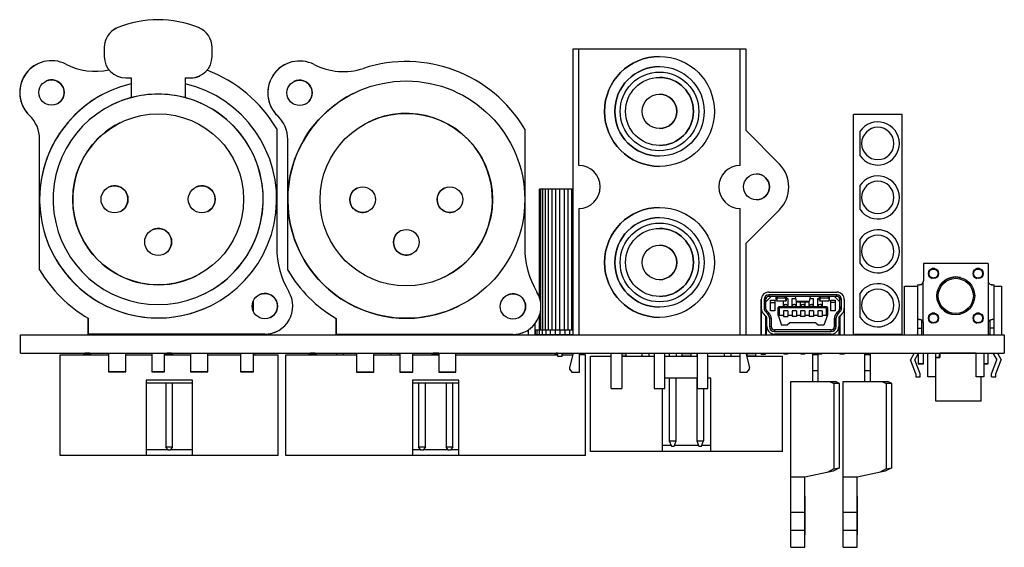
# Model space of a CAD drawing. Header units: millimetres. Extents: x -2.9 to 88.5, y -19.7 to 29.2.
import ezdxf

# ---------------------------------------------------------------- set-up
doc = ezdxf.new("R2010")
doc.units = ezdxf.units.MM

msp = doc.modelspace()

# ---------------------------------------------------------------- linework, layer by layer
at = {"color": 7, "linetype": 'Continuous', "lineweight": 25}
for p, q in [((6.08, 28.405), (6.08, 28.405)), ((4.974, 26.616), (4.974, 25.8)), ((14.974, 25.8), (14.974, 26.616)), ((48.5, 26.5), (64.5, 26.5)), ((48.5, 0), (48.5, 26.5)), ((49, 15.7), (49, 26.5)), ((64, 15.7), (64, 26.5)), ((64.5, 26.5), (64.5, 18.95)), ((56.5, 25.8), (56.5, 25.8)), ((-1.245, 25.089), (-1.245, 25.089)), ((21.781, 25.059), (21.781, 25.059)), ((56.5, 24.85), (56.5, 24.85)), ((6.974, 23.8), (7.474, 23.8)), ((7.474, 23.8), (7.474, 21.974)), ((12.474, 23.8), (12.974, 23.8)), ((12.474, 23.8), (12.474, 21.974)), ((13.869, 24.011), (13.869, 24.011)), ((5.055, 22.389), (5.055, 22.389)), ((28.081, 22.359), (28.081, 22.359)), ((-1.958, 20.312), (-1.958, 20.312)), ((21.067, 20.282), (21.067, 20.282)), ((79.01, 20.428), (74.51, 20.428)), ((74.51, 0.028), (74.51, 20.428)), ((79.01, 0.028), (79.01, 20.428)), ((6.43, 19.638), (6.43, 19.638)), ((20.974, 19.095), (20.974, 8.086)), ((44, 19.065), (44, 8.056)), ((64.5, 18.95), (67.624, 15.819)), ((75.093, 18.833), (75.093, 16.622)), ((-1.026, 6.005), (-1.026, 18.138)), ((-1.026, 18.138), (-1.026, 18.138)), ((22, 5.975), (22, 18.108)), ((22, 18.108), (22, 18.108)), ((75.26, 17.728), (75.26, 17.728)), ((78.26, 17.728), (78.26, 17.728)), ((56.5, 16.55), (56.5, 16.55)), ((56.5, 15.6), (56.5, 15.6)), ((75.093, 13.833), (75.093, 11.622)), ((28.418, 13.584), (28.418, 13.584)), ((36.518, 13.584), (36.518, 13.584)), ((48.5, 13.485), (45.352, 13.485)), ((45.352, 3.484), (45.352, 13.485)), ((45.389, 3.372), (45.389, 13.485)), ((45.497, 2.734), (45.497, 13.485)), ((45.674, 0.425), (45.674, 13.485)), ((45.911, 0.425), (45.911, 13.485)), ((46.201, 0.425), (46.201, 13.485)), ((46.531, 0.425), (46.531, 13.485)), ((46.889, 0.425), (46.889, 13.485)), ((47.261, 0.425), (47.261, 13.485)), ((47.639, 13.485), (47.639, 0.425)), ((48.001, 13.485), (48.001, 0.425)), ((48.336, 13.485), (48.336, 0.425)), ((75.26, 12.728), (75.26, 12.728)), ((78.26, 12.728), (78.26, 12.728)), ((29.482, 11.456), (29.482, 11.456)), ((37.582, 11.456), (37.582, 11.456)), ((49, 11.7), (49, 0)), ((56.5, 11.8), (56.5, 11.8)), ((64, 0), (64, 11.7)), ((67.624, 11.581), (64.5, 8.45)), ((56.5, 10.85), (56.5, 10.85)), ((32.468, 9.634), (32.468, 9.634)), ((64.5, 8.45), (64.5, 0)), ((75.093, 8.833), (75.093, 6.622)), ((33.532, 7.506), (33.532, 7.506)), ((75.26, 7.728), (75.26, 7.728)), ((78.26, 7.728), (78.26, 7.728)), ((81.003, 6.597), (81.003, 4.997)), ((86.997, 6.597), (81.003, 6.597)), ((86.997, 6.597), (86.997, 4.997)), ((-1.026, 6.005), (-1.026, 6.005)), ((22, 5.975), (22, 5.975)), ((82.044, 6.126), (82.044, 6.126)), ((86.184, 6.126), (86.184, 6.126)), ((13.519, 5.462), (13.519, 5.462)), ((80.444, 4.616), (80.622, 4.616)), ((80.444, 4.616), (80.444, 0)), ((80.952, 4.807), (80.952, 1.225)), ((81.816, 5.214), (81.816, 5.214)), ((84.425, 5.3), (84.425, 5.3)), ((85.956, 5.214), (85.956, 5.214)), ((87.048, 1.225), (87.048, 4.807)), ((87.287, 4.616), (87.556, 4.616)), ((87.556, 0), (87.556, 4.616)), ((66.65, 3.95), (72.95, 3.95)), ((66.65, 3.7), (66.65, 3.55)), ((72.95, 3.7), (66.65, 3.7)), ((72.95, 3.55), (72.95, 3.7)), ((73.12, 3.929), (73.12, 3.929)), ((75.093, 3.833), (75.093, 1.622)), ((79.25, 0), (79.25, 4.5)), ((79.25, 4.5), (80.444, 4.5)), ((87.556, 4.5), (88.25, 4.5)), ((88.25, 4.5), (88.25, 0)), ((18.824, 2.123), (18.824, 3.177)), ((65.95, 0), (65.95, 3.25)), ((65.95, 3.25), (65.95, 3.25)), ((65.95, 3.25), (65.95, 2.453)), ((66.2, 3.25), (66.2, 2.453)), ((66.35, 3.25), (66.2, 3.25)), ((66.35, 3.02), (66.865, 3.55)), ((66.35, 3.25), (66.35, 2.453)), ((72.95, 3.55), (66.65, 3.55)), ((66.8, 2.2), (66.8, 3.2)), ((66.8, 3.2), (67.2, 3.2)), ((66.8, 3), (67.2, 3)), ((67.2, 3.2), (67.2, 2.2)), ((67.341, 3.55), (67.35, 3.467)), ((67.349, 3.15), (68.251, 3.15)), ((67.35, 3.467), (67.35, 3.177)), ((67.446, 3.55), (67.4, 3.384)), ((67.4, 3.55), (67.4, 3.384)), ((68.2, 3.384), (67.4, 3.384)), ((68, 2.6), (68, 3.15)), ((68.2, 3.384), (68.154, 3.55)), ((68.175, 2.8), (68.225, 2.8)), ((68.2, 3.384), (68.2, 3.55)), ((68.259, 3.55), (68.25, 3.467)), ((68.25, 3.177), (68.25, 3.467)), ((68.261, 2.796), (68.261, 2.796)), ((68.274, 3.35), (68.4, 3.35)), ((68.4, 3.35), (68.4, 2.6)), ((68.8, 3.35), (69.152, 3.35)), ((68.8, 2.6), (68.8, 3.35)), ((68.975, 2.8), (69.025, 2.8)), ((69.061, 2.796), (69.061, 2.796)), ((69.2, 3.073), (69.117, 3.55)), ((69.199, 3.05), (70.401, 3.05)), ((70.4, 3.073), (69.2, 3.073)), ((69.2, 3.073), (69.218, 3.061)), ((69.2, 2.6), (69.2, 3.073)), ((69.6, 2.6), (69.6, 3.05)), ((69.775, 2.8), (69.825, 2.8)), ((69.861, 2.796), (69.861, 2.796)), ((70, 3.05), (70, 2.6)), ((70.483, 3.55), (70.4, 3.073)), ((70.4, 2.6), (70.4, 3.073)), ((70.448, 3.35), (70.8, 3.35)), ((70.575, 2.8), (70.625, 2.8)), ((70.661, 2.796), (70.661, 2.796)), ((70.8, 2.6), (70.8, 3.35)), ((71.2, 2.6), (71.2, 3.35)), ((71.2, 3.35), (71.326, 3.35)), ((71.341, 3.55), (71.35, 3.467)), ((71.349, 3.15), (72.251, 3.15)), ((71.35, 3.177), (71.35, 3.467)), ((71.375, 2.8), (71.425, 2.8)), ((71.4, 3.384), (71.446, 3.55)), ((71.4, 3.384), (71.4, 3.55)), ((72.2, 3.384), (71.4, 3.384)), ((71.461, 2.796), (71.461, 2.796)), ((71.6, 3.15), (71.6, 2.6)), ((72.154, 3.55), (72.2, 3.384)), ((72.2, 3.55), (72.2, 3.384)), ((72.259, 3.55), (72.25, 3.467)), ((72.25, 3.467), (72.25, 3.177)), ((72.4, 3.2), (72.8, 3.2)), ((72.4, 2.2), (72.4, 3.2)), ((72.8, 3), (72.4, 3)), ((73.25, 3.05), (72.735, 3.55)), ((72.8, 3.2), (72.8, 2.2)), ((73.4, 3.25), (73.25, 3.25)), ((73.25, 2.453), (73.25, 3.25)), ((73.4, 2.453), (73.4, 3.25)), ((73.65, 3.25), (73.65, 0)), ((14.894, 2.711), (14.894, 2.711)), ((37.919, 2.681), (37.919, 2.681)), ((45.389, 0.425), (45.389, 1.868)), ((45.497, 0.425), (45.497, 2.506)), ((56.5, 2.55), (56.5, 2.55)), ((65.95, 2.2), (65.95, 2.2)), ((66.378, 1.733), (66.153, 1.961)), ((66.2, 2.453), (66.35, 2.453)), ((66.437, 2.242), (66.33, 2.137)), ((66.33, 2.137), (66.556, 1.909)), ((66.437, 2.242), (66.662, 2.015)), ((66.662, 2.015), (66.556, 1.909)), ((67.2, 2.2), (66.8, 2.2)), ((67.5, 2.5), (67.6, 2.6)), ((67.5, 1.8), (67.5, 2.5)), ((67.5, 2.5), (67.5, 1.8)), ((67.6, 2.5), (67.55, 2.55)), ((67.6, 2.6), (72, 2.6)), ((67.6, 2.5), (67.6, 1.8)), ((72, 2.5), (67.6, 2.5)), ((68.4, 2.2), (68, 2.2)), ((68, 2.2), (68, 1.7)), ((68.025, 2.6), (68.025, 2.65)), ((68.375, 2.65), (68.375, 2.6)), ((68.4, 2.2), (68.4, 1.7)), ((68.4, 2.2), (68.4, 1.7)), ((69.2, 2.2), (68.8, 2.2)), ((68.8, 2.2), (68.8, 1.7)), ((68.825, 2.6), (68.825, 2.65)), ((69.175, 2.65), (69.175, 2.6)), ((69.2, 2.2), (69.2, 1.7)), ((69.2, 2.2), (69.2, 1.7)), ((70, 2.2), (69.6, 2.2)), ((69.6, 2.2), (69.6, 1.7)), ((69.625, 2.6), (69.625, 2.65)), ((69.975, 2.65), (69.975, 2.6)), ((70, 2.2), (70, 1.7)), ((70, 2.2), (70, 1.7)), ((70.8, 2.2), (70.4, 2.2)), ((70.4, 2.2), (70.4, 1.7)), ((70.425, 2.6), (70.425, 2.65)), ((70.775, 2.65), (70.775, 2.6)), ((70.8, 2.2), (70.8, 1.7)), ((70.8, 2.2), (70.8, 1.7)), ((71.6, 2.2), (71.2, 2.2)), ((71.2, 2.2), (71.2, 1.7)), ((71.225, 2.6), (71.225, 2.65)), ((71.575, 2.65), (71.575, 2.6)), ((71.6, 2.2), (71.6, 1.7)), ((71.6, 2.2), (71.6, 1.7)), ((72, 2.6), (72.1, 2.5)), ((72.05, 2.55), (72, 2.5)), ((72, 1.8), (72, 2.5)), ((72.1, 2.5), (72.1, 1.8)), ((72.8, 2.2), (72.4, 2.2)), ((72.938, 2.015), (73.163, 2.242)), ((72.938, 2.015), (73.044, 1.909)), ((73.044, 1.909), (73.27, 2.137)), ((73.27, 2.137), (73.163, 2.242)), ((73.447, 1.961), (73.222, 1.733)), ((73.25, 2.453), (73.4, 2.453)), ((75.26, 2.728), (75.26, 2.728)), ((78.26, 2.728), (78.26, 2.728)), ((82.044, 1.986), (82.044, 1.986)), ((83.575, 1.9), (83.575, 1.9)), ((86.184, 1.986), (86.184, 1.986)), ((3.474, 0.05), (3.474, 1.523)), ((3.474, 1.523), (3.474, 0.05)), ((3.474, 1.523), (3.474, 1.523)), ((26.5, 0.02), (26.5, 1.493)), ((26.5, 1.493), (26.5, 0.02)), ((26.5, 1.493), (26.5, 1.493)), ((44.93, 0.994), (44.929, 0.995)), ((44.93, 0.994), (44.929, 0.994)), ((44.93, 0.994), (44.93, 0.425)), ((45.352, 0.425), (45.352, 1.756)), ((56.5, 1.6), (56.5, 1.6)), ((65.95, 1.5), (65.95, 0)), ((66.35, 1.762), (66.35, 0)), ((66.43, 0), (66.43, 1.663)), ((66.465, 0.75), (66.465, 1.522)), ((66.865, 1.522), (66.715, 1.522)), ((66.715, 1.522), (66.715, 0.75)), ((66.865, 1.522), (66.865, 0.75)), ((67.5, 1.8), (67.837, 0.875)), ((67.546, 1.674), (67.6, 1.8)), ((67.6, 1.8), (68, 1.8)), ((68, 1.7), (68.4, 1.7)), ((68.582, 1.1), (68.357, 0.875)), ((68.4, 1.8), (68.8, 1.8)), ((71.018, 1.1), (68.582, 1.1)), ((69.2, 1.7), (68.8, 1.7)), ((69.2, 1.8), (69.6, 1.8)), ((70, 1.7), (69.6, 1.7)), ((70, 1.8), (70.4, 1.8)), ((70.8, 1.7), (70.4, 1.7)), ((70.8, 1.8), (71.2, 1.8)), ((71.018, 1.1), (71.243, 0.875)), ((71.6, 1.7), (71.2, 1.7)), ((71.6, 1.8), (72, 1.8)), ((72.1, 1.8), (71.763, 0.875)), ((72, 1.8), (72.054, 1.674)), ((72.735, 0.75), (72.735, 1.522)), ((72.735, 1.522), (72.885, 1.522)), ((72.735, 1.522), (72.735, 0.75)), ((72.885, 0.75), (72.885, 1.522)), ((73.135, 1.522), (73.135, 0.75)), ((73.17, 0), (73.17, 1.663)), ((73.25, 1.762), (73.25, 0)), ((80.622, 1.416), (80.444, 1.416)), ((80.85, 0), (80.85, 1.339)), ((81.003, 0), (81.003, 1.035)), ((81.816, 1.074), (81.816, 1.074)), ((85.956, 1.074), (85.956, 1.074)), ((86.997, 1.035), (86.997, 0)), ((87.15, 1.335), (87.15, 0)), ((87.556, 1.416), (87.378, 1.416)), ((-2.805, 0), (88.5, 0)), ((-2.805, -1.706), (-2.805, 0)), ((19.874, 0.05), (3.474, 0.05)), ((5.364, 0.05), (5.364, 0)), ((6.964, 0), (6.964, 0.05)), ((8.15, 0.05), (8.15, 0)), ((8.77, 0), (8.77, 0.05)), ((9.374, 0.05), (9.374, 0)), ((10.574, 0), (10.574, 0.05)), ((10.69, 0.05), (10.69, 0)), ((11.31, 0), (11.31, 0.05)), ((12.984, 0.05), (12.984, 0)), ((14.584, 0), (14.584, 0.05)), ((15.77, 0.05), (15.77, 0)), ((16.39, 0), (16.39, 0.05)), ((17.624, 0.05), (17.624, 0)), ((18.824, 0), (18.824, 0.05)), ((21.037, 0.324), (21.037, 0.324)), ((42.9, 0.02), (26.5, 0.02)), ((26.53, 0.02), (26.53, 0)), ((27.15, 0), (27.15, 0.02)), ((28.39, 0.02), (28.39, 0)), ((29.99, 0), (29.99, 0.02)), ((31.61, 0), (31.61, 0.02)), ((32.23, 0.02), (32.23, 0)), ((32.4, 0.02), (32.4, 0)), ((33.6, 0), (33.6, 0.02)), ((34.15, 0.02), (34.15, 0)), ((34.77, 0.02), (34.77, 0)), ((36.01, 0.02), (36.01, 0)), ((37.61, 0), (37.61, 0.02)), ((39.23, 0.02), (39.23, 0)), ((39.85, 0), (39.85, 0.02)), ((41.77, 0.02), (41.77, 0)), ((42.39, 0), (42.39, 0.02)), ((44.063, 0.294), (44.063, 0.294)), ((44.31, 0.436), (44.31, 0)), ((48.5, 0.425), (44.925, 0.425)), ((44.925, 0.425), (44.925, 0.025)), ((44.925, 0.025), (48.5, 0.025)), ((44.93, 0.025), (44.93, 0)), ((44.97, 0.425), (44.97, 0.025)), ((45.103, 0.425), (45.103, 0.025)), ((45.319, 0.425), (45.319, 0.025)), ((45.609, 0.425), (45.609, 0.025)), ((45.963, 0.425), (45.963, 0.025)), ((46.367, 0.425), (46.367, 0.025)), ((46.805, 0.425), (46.805, 0.025)), ((47.036, 0.025), (47.036, 0)), ((47.261, 0.425), (47.261, 0.025)), ((47.466, 0), (47.466, 0.025)), ((47.717, 0.425), (47.717, 0.025)), ((48.155, 0.425), (48.155, 0.025)), ((66.715, 0.75), (66.865, 0.75)), ((66.995, 0.071), (66.995, 0.071)), ((67.165, 0.45), (67.165, 0.3)), ((72.435, 0.45), (67.165, 0.45)), ((67.165, 0.3), (72.435, 0.3)), ((72.435, 0.05), (67.165, 0.05)), ((68.357, 0.875), (67.837, 0.875)), ((71.763, 0.875), (71.243, 0.875)), ((72.435, 0.3), (72.435, 0.45)), ((72.735, 0.75), (72.885, 0.75)), ((79.01, 0.028), (74.51, 0.028)), ((75.54, 0.028), (75.54, 0)), ((76.06, 0), (76.06, 0.028)), ((80.444, 0.603), (80.85, 0.603)), ((87.556, 0.603), (87.15, 0.603)), ((88.5, 0), (88.5, -1.706)), ((-2.805, -1.706), (88.5, -1.706)), ((5.364, -1.706), (5.364, -3.45)), ((6.964, -3.45), (6.964, -1.706)), ((9.374, -1.706), (9.374, -3.45)), ((10.574, -3.45), (10.574, -1.706)), ((12.984, -1.706), (12.984, -3.45)), ((14.584, -3.45), (14.584, -1.706)), ((17.624, -1.706), (17.624, -3.45)), ((18.824, -3.45), (18.824, -1.706)), ((26.53, -1.706), (26.53, -1.856)), ((27.15, -1.706), (27.15, -1.856)), ((28.39, -1.706), (28.39, -3.48)), ((29.99, -3.48), (29.99, -1.706)), ((31.61, -1.856), (31.61, -1.706)), ((32.23, -1.706), (32.23, -1.856)), ((32.4, -1.706), (32.4, -3.48)), ((33.6, -3.48), (33.6, -1.706)), ((36.01, -1.706), (36.01, -3.48)), ((37.61, -3.48), (37.61, -1.706)), ((47.036, -1.706), (47.036, -1.975)), ((47.466, -1.975), (47.466, -1.706)), ((48.498, -1.706), (48.139, -3.043)), ((49.055, -1.706), (49.055, -3.5)), ((52, -5), (52, -1.706)), ((53, -1.706), (53, -5)), ((53.405, -1.981), (53.405, -1.731)), ((54.87, -1.706), (54.87, -1.981)), ((55.51, -1.706), (55.51, -1.981)), ((56, -1.706), (56, -5)), ((57, -5), (57, -1.706)), ((57.41, -1.706), (57.41, -1.981)), ((58.05, -1.706), (58.05, -1.981)), ((58.575, -1.731), (58.575, -1.981)), ((59.425, -1.981), (59.425, -1.731)), ((59.95, -1.706), (59.95, -1.981)), ((60, -1.706), (60, -5)), ((61, -5), (61, -1.706)), ((62.49, -1.706), (62.49, -1.981)), ((63.13, -1.706), (63.13, -1.981)), ((63.945, -1.706), (63.945, -3.5)), ((64.502, -1.706), (64.861, -3.043)), ((64.595, -1.731), (64.595, -1.981)), ((65.445, -1.981), (65.445, -1.731)), ((65.95, -1.8), (65.95, -1.706)), ((65.95, -1.8), (66.35, -1.8)), ((66.35, -1.8), (66.35, -1.706)), ((68.025, -1.706), (68.025, -1.8)), ((68.375, -1.8), (68.025, -1.8)), ((68.375, -1.706), (68.375, -1.8)), ((68.825, -1.706), (68.825, -1.753)), ((69.175, -1.753), (68.825, -1.753)), ((69.175, -1.753), (69.175, -1.706)), ((69.625, -1.706), (69.625, -1.8)), ((69.975, -1.8), (69.625, -1.8)), ((69.975, -1.8), (69.975, -1.706)), ((70.425, -1.706), (70.425, -1.753)), ((70.775, -1.753), (70.425, -1.753)), ((70.69, -1.753), (70.69, -4.327)), ((70.775, -1.753), (70.775, -1.706)), ((71.21, -1.706), (71.21, -4.327)), ((71.225, -1.706), (71.225, -1.8)), ((71.575, -1.8), (71.225, -1.8)), ((71.575, -1.8), (71.575, -1.706)), ((73.25, -1.706), (73.25, -1.8)), ((73.65, -1.8), (73.25, -1.8)), ((73.65, -1.706), (73.65, -1.8)), ((75.54, -1.706), (75.54, -4.327)), ((76.06, -1.706), (76.06, -4.327)), ((80.143, -1.706), (79.796, -2.318)), ((80.203, -2.318), (80.55, -1.706)), ((80.5, -1.794), (80.5, -2.7)), ((81, -2.7), (81, -1.706)), ((81.397, -3.918), (81.397, -1.706)), ((82.108, -1.706), (82.108, -3.918)), ((82.5, -2.106), (82.5, -1.706)), ((82.51, -1.726), (82.51, -2.106)), ((85.892, -1.726), (82.51, -1.726)), ((83.175, -1.706), (83.175, -1.726)), ((83.325, -1.726), (83.325, -1.706)), ((83.5, -1.706), (83.5, -1.726)), ((84, -1.726), (84, -1.706)), ((85, -1.706), (85, -1.726)), ((85.175, -1.706), (85.175, -1.726)), ((85.325, -1.726), (85.325, -1.706)), ((85.5, -1.726), (85.5, -1.706)), ((85.892, -3.918), (85.892, -1.706)), ((86.604, -1.706), (86.604, -3.918)), ((87, -2.7), (87, -1.706)), ((87.45, -1.706), (87.797, -2.318)), ((87.857, -1.706), (88.204, -2.318)), ((0.895, -11.206), (0.895, -1.856)), ((0.895, -1.856), (5.364, -1.856)), ((6.964, -1.856), (9.374, -1.856)), ((10.574, -1.856), (12.984, -1.856)), ((14.584, -1.856), (17.624, -1.856)), ((18.824, -1.856), (21.105, -1.856)), ((21.105, -11.206), (21.105, -1.856)), ((21.815, -1.856), (28.39, -1.856)), ((21.815, -11.206), (21.815, -1.856)), ((29.99, -1.856), (32.4, -1.856)), ((33.6, -1.856), (36.01, -1.856)), ((37.61, -1.856), (47.036, -1.856)), ((47.036, -1.975), (47.466, -1.975)), ((47.466, -1.856), (48.458, -1.856)), ((49.645, -1.856), (49.055, -1.856)), ((49.645, -11.206), (49.645, -1.856)), ((50.09, -1.981), (52, -1.981)), ((50.09, -10.831), (50.09, -1.981)), ((53, -1.981), (56, -1.981)), ((57, -1.981), (60, -1.981)), ((61, -1.981), (63.945, -1.981)), ((64.575, -1.981), (67.91, -1.981)), ((67.91, -10.831), (67.91, -1.981)), ((71.21, -1.867), (70.69, -1.867)), ((76.06, -1.867), (75.54, -1.867)), ((80.292, -3.614), (79.796, -2.318)), ((80.698, -3.614), (80.203, -2.318)), ((82.108, -2.7), (82.155, -2.7)), ((82.155, -6.166), (82.155, -2.106)), ((82.51, -2.106), (82.155, -2.106)), ((82.155, -2.106), (82.51, -2.106)), ((86.75, -2.7), (86.604, -2.7)), ((87.302, -3.614), (87.797, -2.318)), ((87.708, -3.614), (88.204, -2.318)), ((48.139, -3.043), (48.139, -3.204)), ((48.139, -3.204), (48.388, -3.5)), ((49.055, -3.5), (48.388, -3.5)), ((64.612, -3.5), (63.945, -3.5)), ((64.612, -3.5), (64.861, -3.204)), ((64.861, -3.204), (64.861, -3.043)), ((71.21, -3.359), (70.69, -3.359)), ((76.06, -3.359), (75.54, -3.359)), ((80.292, -3.614), (80.292, -3.918)), ((80.698, -3.918), (80.698, -3.614)), ((87.302, -3.918), (87.302, -3.614)), ((87.708, -3.918), (87.708, -3.614)), ((13.15, -4.206), (8.85, -4.206)), ((8.85, -4.206), (8.85, -11.206)), ((8.85, -4.456), (13.15, -4.456)), ((10.69, -4.456), (10.69, -10.406)), ((11.31, -10.406), (11.31, -4.456)), ((13.15, -11.206), (13.15, -4.206)), ((37.88, -4.206), (33.58, -4.206)), ((33.58, -4.206), (33.58, -11.206)), ((33.58, -4.456), (37.88, -4.456)), ((34.15, -4.456), (34.15, -10.406)), ((34.77, -10.406), (34.77, -4.456)), ((36.69, -4.456), (36.69, -10.406)), ((37.31, -10.406), (37.31, -4.456)), ((37.88, -11.206), (37.88, -4.206)), ((60, -4.031), (57, -4.031)), ((57.41, -4.031), (57.41, -9.831)), ((58.05, -9.831), (58.05, -4.031)), ((59.95, -4.031), (59.95, -9.831)), ((61.25, -4.031), (61, -4.031)), ((61.25, -10.831), (61.25, -4.031)), ((68.7, -4.327), (72.833, -4.327)), ((68.7, -19.707), (68.7, -4.327)), ((72.273, -4.327), (72.692, -4.53)), ((72.692, -4.53), (72.692, -12.433)), ((73.2, -4.53), (72.692, -4.53)), ((73.2, -4.53), (72.833, -4.327)), ((73.2, -12.327), (73.2, -4.53)), ((73.55, -4.327), (77.683, -4.327)), ((73.55, -19.707), (73.55, -4.327)), ((77.123, -4.327), (77.542, -4.53)), ((77.542, -4.53), (77.542, -12.433)), ((78.05, -4.53), (77.542, -4.53)), ((78.05, -4.53), (77.683, -4.327)), ((78.05, -12.327), (78.05, -4.53)), ((80.292, -3.918), (80.698, -3.918)), ((82.108, -3.918), (81.397, -3.918)), ((86.604, -3.918), (85.892, -3.918)), ((86.345, -6.166), (86.345, -3.918)), ((87.302, -3.918), (87.708, -3.918)), ((52, -5), (53, -5)), ((56, -5), (57, -5)), ((56.75, -5), (56.75, -10.831)), ((60, -5), (61, -5)), ((60.59, -5), (60.59, -9.831)), ((86.345, -6.166), (82.155, -6.166)), ((57.41, -9.831), (58.05, -9.831)), ((57.41, -9.831), (57.61, -10.331)), ((57.85, -10.331), (58.05, -9.831)), ((59.95, -9.831), (60.59, -9.831)), ((59.95, -9.831), (60.15, -10.331)), ((60.39, -10.331), (60.59, -9.831)), ((10.886, -10.686), (8.85, -10.686)), ((10.69, -10.406), (11.31, -10.406)), ((10.9, -10.706), (10.69, -10.406)), ((11.1, -10.706), (10.9, -10.706)), ((11.31, -10.406), (11.1, -10.706)), ((13.15, -10.686), (11.114, -10.686)), ((34.346, -10.686), (33.58, -10.686)), ((34.15, -10.406), (34.77, -10.406)), ((34.36, -10.706), (34.15, -10.406)), ((34.56, -10.706), (34.36, -10.706)), ((34.77, -10.406), (34.56, -10.706)), ((36.886, -10.686), (34.574, -10.686)), ((36.69, -10.406), (37.31, -10.406)), ((36.9, -10.706), (36.69, -10.406)), ((37.1, -10.706), (36.9, -10.706)), ((37.31, -10.406), (37.1, -10.706)), ((37.88, -10.686), (37.114, -10.686)), ((56.75, -10.831), (50.09, -10.831)), ((56.75, -10.231), (57.57, -10.231)), ((67.91, -10.831), (56.75, -10.831)), ((57.61, -10.331), (57.85, -10.331)), ((57.89, -10.231), (60.11, -10.231)), ((60.15, -10.331), (60.39, -10.331)), ((60.43, -10.231), (61.25, -10.231)), ((13.15, -11.206), (0.895, -11.206)), ((21.105, -11.206), (13.15, -11.206)), ((37.88, -11.206), (21.815, -11.206)), ((49.645, -11.206), (37.88, -11.206)), ((72.607, -12.655), (70, -13.207)), ((72.692, -12.433), (72.065, -12.77)), ((73.2, -12.327), (72.607, -12.655)), ((72.692, -12.433), (73.2, -12.326)), ((77.457, -12.655), (74.85, -13.207)), ((77.542, -12.433), (76.915, -12.77)), ((78.05, -12.327), (77.457, -12.655)), ((77.542, -12.433), (78.05, -12.326)), ((70, -13.207), (68.7, -13.207)), ((70, -19.707), (70, -13.207)), ((74.85, -13.207), (73.55, -13.207)), ((74.85, -19.707), (74.85, -13.207)), ((68.7, -16.452), (70, -16.452)), ((73.55, -16.452), (74.85, -16.452)), ((70, -18.145), (68.7, -18.145)), ((74.85, -18.145), (73.55, -18.145)), ((68.7, -19.707), (70, -19.707)), ((73.55, -19.707), (74.85, -19.707))]:
    msp.add_line(p, q, dxfattribs=at)
at = {"color": 7, "linetype": 'Continuous', "lineweight": 25, "flags": 128}
for points in [[(87.378, 4.616), (87.304, 4.623), (87.286, 4.627)], [(73.12, 3.929), (73.087, 3.937), (72.95, 3.95)], [(68.261, 2.796), (68.254, 2.797), (68.225, 2.8)], [(69.061, 2.796), (69.054, 2.797), (69.025, 2.8)], [(69.861, 2.796), (69.854, 2.797), (69.825, 2.8)], [(70.661, 2.796), (70.654, 2.797), (70.625, 2.8)], [(71.461, 2.796), (71.454, 2.797), (71.425, 2.8)], [(80.444, 3.304), (80.444, 3.163), (80.444, 3.013), (80.444, 2.862), (80.444, 2.722), (80.444, 2.602), (80.444, 2.509), (80.444, 2.451), (80.444, 2.432)], [(65.95, 2.475), (65.95, 2.523), (65.95, 2.563), (65.95, 2.59), (65.95, 2.6), (65.95, 2.59), (65.95, 2.563), (65.95, 2.523), (65.95, 2.475)], [(65.95, 2.2), (65.95, 2.173), (65.95, 2.097), (65.95, 1.984), (65.95, 1.85), (65.95, 1.716), (65.95, 1.603), (65.95, 1.527), (65.95, 1.5)], [(73.25, 2.475), (73.25, 2.523), (73.25, 2.563), (73.25, 2.59), (73.25, 2.6), (73.25, 2.59), (73.25, 2.563), (73.25, 2.523), (73.25, 2.475)], [(5.364, 0.05), (5.367, 0.05), (5.432, 0.05), (5.576, 0.05), (5.784, 0.05), (6.033, 0.05), (6.296, 0.05), (6.545, 0.05), (6.753, 0.05), (6.897, 0.05), (6.962, 0.05), (6.964, 0.05)], [(5.364, 0.05), (5.367, 0.05), (5.432, 0.05), (5.576, 0.05), (5.784, 0.05), (6.033, 0.05), (6.296, 0.05), (6.545, 0.05), (6.753, 0.05), (6.897, 0.05), (6.962, 0.05), (6.964, 0.05)], [(9.374, 0.05), (9.397, 0.05), (9.496, 0.05), (9.659, 0.05), (9.864, 0.05), (10.085, 0.05), (10.29, 0.05), (10.453, 0.05), (10.551, 0.05), (10.574, 0.05)], [(12.984, 0.05), (12.987, 0.05), (13.052, 0.05), (13.196, 0.05), (13.404, 0.05), (13.653, 0.05), (13.916, 0.05), (14.165, 0.05), (14.373, 0.05), (14.517, 0.05), (14.582, 0.05), (14.584, 0.05)], [(12.984, 0.05), (12.987, 0.05), (13.052, 0.05), (13.196, 0.05), (13.404, 0.05), (13.653, 0.05), (13.916, 0.05), (14.165, 0.05), (14.373, 0.05), (14.517, 0.05), (14.582, 0.05), (14.584, 0.05)], [(17.624, 0.05), (17.647, 0.05), (17.746, 0.05), (17.909, 0.05), (18.114, 0.05), (18.335, 0.05), (18.54, 0.05), (18.703, 0.05), (18.801, 0.05), (18.824, 0.05)], [(28.39, 0.02), (28.393, 0.02), (28.457, 0.02), (28.601, 0.02), (28.809, 0.02), (29.058, 0.02), (29.322, 0.02), (29.571, 0.02), (29.778, 0.02), (29.923, 0.02), (29.987, 0.02), (29.99, 0.02)], [(28.39, 0.02), (28.393, 0.02), (28.457, 0.02), (28.601, 0.02), (28.809, 0.02), (29.058, 0.02), (29.322, 0.02), (29.571, 0.02), (29.778, 0.02), (29.923, 0.02), (29.987, 0.02), (29.99, 0.02)], [(32.4, 0.02), (32.423, 0.02), (32.521, 0.02), (32.684, 0.02), (32.89, 0.02), (33.11, 0.02), (33.316, 0.02), (33.479, 0.02), (33.577, 0.02), (33.6, 0.02)], [(32.4, 0.02), (32.423, 0.02), (32.521, 0.02), (32.684, 0.02), (32.89, 0.02), (33.11, 0.02), (33.316, 0.02), (33.479, 0.02), (33.577, 0.02), (33.6, 0.02)], [(36.01, 0.02), (36.013, 0.02), (36.077, 0.02), (36.221, 0.02), (36.429, 0.02), (36.678, 0.02), (36.942, 0.02), (37.191, 0.02), (37.398, 0.02), (37.543, 0.02), (37.607, 0.02), (37.61, 0.02)], [(36.01, 0.02), (36.013, 0.02), (36.077, 0.02), (36.221, 0.02), (36.429, 0.02), (36.678, 0.02), (36.942, 0.02), (37.191, 0.02), (37.398, 0.02), (37.543, 0.02), (37.607, 0.02), (37.61, 0.02)], [(67.092, 0.459), (67.106, 0.456), (67.165, 0.45)], [(80.444, 0), (80.444, 0.001), (80.444, 0.05), (80.444, 0.083), (80.444, 0.095), (80.444, 0.083), (80.444, 0.05), (80.444, 0.001), (80.444, 0)], [(87.15, 0), (87.15, 0.001), (87.15, 0.05), (87.15, 0.083), (87.15, 0.095), (87.15, 0.083), (87.15, 0.05), (87.15, 0.001), (87.15, 0)], [(36.01, -1.716), (35.984, -1.709), (35.955, -1.706)], [(53.405, -1.731), (53.373, -1.731), (53.28, -1.731), (53.143, -1.731), (53, -1.731)], [(53, -1.731), (53.143, -1.731), (53.28, -1.731), (53.373, -1.731), (53.405, -1.731)], [(59.425, -1.731), (59.393, -1.731), (59.3, -1.731), (59.163, -1.731), (59, -1.731), (58.837, -1.731), (58.699, -1.731), (58.607, -1.731), (58.575, -1.731), (58.607, -1.731), (58.699, -1.731), (58.837, -1.731), (59, -1.731), (59.163, -1.731), (59.3, -1.731), (59.393, -1.731), (59.425, -1.731)], [(65.445, -1.731), (65.413, -1.731), (65.32, -1.731), (65.183, -1.731), (65.02, -1.731), (64.857, -1.731), (64.719, -1.731), (64.627, -1.731), (64.595, -1.731), (64.627, -1.731), (64.719, -1.731), (64.857, -1.731), (65.02, -1.731), (65.183, -1.731), (65.32, -1.731), (65.413, -1.731), (65.445, -1.731)], [(3.77, -1.856), (3.741, -1.856), (3.66, -1.856), (3.538, -1.856), (3.395, -1.856), (3.251, -1.856), (3.13, -1.856), (3.048, -1.856), (3.02, -1.856)], [(3.77, -1.856), (3.741, -1.856), (3.66, -1.856), (3.538, -1.856), (3.395, -1.856), (3.251, -1.856), (3.13, -1.856), (3.048, -1.856), (3.02, -1.856)], [(3.145, -1.856), (3.164, -1.856), (3.218, -1.856), (3.299, -1.856), (3.395, -1.856), (3.491, -1.856), (3.572, -1.856), (3.626, -1.856), (3.645, -1.856)], [(11.375, -1.856), (11.346, -1.856), (11.265, -1.856), (11.143, -1.856), (11, -1.856), (10.856, -1.856), (10.735, -1.856), (10.653, -1.856), (10.625, -1.856)], [(11.375, -1.856), (11.346, -1.856), (11.265, -1.856), (11.143, -1.856), (11, -1.856), (10.856, -1.856), (10.735, -1.856), (10.653, -1.856), (10.625, -1.856)], [(10.75, -1.856), (10.769, -1.856), (10.823, -1.856), (10.904, -1.856), (11, -1.856), (11.096, -1.856), (11.177, -1.856), (11.231, -1.856), (11.25, -1.856)], [(23.615, -1.856), (23.634, -1.856), (23.688, -1.856), (23.769, -1.856), (23.865, -1.856), (23.961, -1.856), (24.042, -1.856), (24.096, -1.856), (24.115, -1.856)], [(24.69, -1.856), (24.661, -1.856), (24.58, -1.856), (24.458, -1.856), (24.315, -1.856), (24.171, -1.856), (24.05, -1.856), (23.968, -1.856), (23.94, -1.856)], [(24.69, -1.856), (24.661, -1.856), (24.58, -1.856), (24.458, -1.856), (24.315, -1.856), (24.171, -1.856), (24.05, -1.856), (23.968, -1.856), (23.94, -1.856)], [(36.01, -1.856), (35.995, -1.856), (35.873, -1.856), (35.73, -1.856), (35.586, -1.856), (35.465, -1.856), (35.383, -1.856), (35.355, -1.856)], [(36.01, -1.856), (35.995, -1.856), (35.873, -1.856), (35.73, -1.856), (35.586, -1.856), (35.465, -1.856), (35.383, -1.856), (35.355, -1.856)], [(35.48, -1.856), (35.499, -1.856), (35.553, -1.856), (35.634, -1.856), (35.73, -1.856), (35.826, -1.856), (35.907, -1.856), (35.961, -1.856), (35.98, -1.856)], [(47.036, -1.856), (47.001, -1.856), (46.88, -1.856), (46.798, -1.856), (46.77, -1.856)], [(47.036, -1.856), (47.001, -1.856), (46.88, -1.856), (46.798, -1.856), (46.77, -1.856)], [(47.466, -1.856), (47.499, -1.856), (47.595, -1.856), (47.691, -1.856), (47.772, -1.856), (47.826, -1.856), (47.845, -1.856)], [(53.405, -1.981), (53.373, -1.981), (53.28, -1.981), (53.143, -1.981), (53, -1.981)], [(53.405, -1.981), (53.373, -1.981), (53.28, -1.981), (53.143, -1.981), (53, -1.981)], [(59.425, -1.981), (59.393, -1.981), (59.3, -1.981), (59.163, -1.981), (59, -1.981), (58.837, -1.981), (58.699, -1.981), (58.607, -1.981), (58.575, -1.981)], [(59.425, -1.981), (59.393, -1.981), (59.3, -1.981), (59.163, -1.981), (59, -1.981), (58.837, -1.981), (58.699, -1.981), (58.607, -1.981), (58.575, -1.981)], [(65.445, -1.981), (65.413, -1.981), (65.32, -1.981), (65.183, -1.981), (65.02, -1.981), (64.857, -1.981), (64.719, -1.981), (64.627, -1.981), (64.595, -1.981)], [(65.445, -1.981), (65.413, -1.981), (65.32, -1.981), (65.183, -1.981), (65.02, -1.981), (64.857, -1.981), (64.719, -1.981), (64.627, -1.981), (64.595, -1.981)], [(65.11, -1.981), (65.155, -1.981), (65.23, -1.981), (65.327, -1.981), (65.435, -1.981), (65.543, -1.981), (65.64, -1.981), (65.715, -1.981), (65.76, -1.981)], [(80.75, -2.7), (80.654, -2.7), (80.573, -2.7), (80.519, -2.7), (80.5, -2.7), (80.519, -2.7), (80.573, -2.7), (80.654, -2.7), (80.75, -2.7), (80.846, -2.7), (80.927, -2.7), (80.981, -2.7), (81, -2.7), (80.981, -2.7), (80.927, -2.7), (80.846, -2.7), (80.75, -2.7)], [(86.604, -2.7), (86.654, -2.7), (86.75, -2.7), (86.846, -2.7), (86.927, -2.7), (86.981, -2.7), (87, -2.7), (86.981, -2.7), (86.927, -2.7), (86.846, -2.7), (86.75, -2.7), (86.75, -2.7)], [(6.164, -3.45), (5.905, -3.45), (5.673, -3.45), (5.495, -3.45), (5.389, -3.45), (5.367, -3.45), (5.432, -3.45), (5.576, -3.45), (5.784, -3.45), (6.033, -3.45), (6.296, -3.45), (6.545, -3.45), (6.753, -3.45), (6.897, -3.45), (6.962, -3.45), (6.94, -3.45), (6.834, -3.45), (6.656, -3.45), (6.424, -3.45), (6.164, -3.45)], [(9.974, -3.45), (9.758, -3.45), (9.57, -3.45), (9.437, -3.45), (9.377, -3.45), (9.397, -3.45), (9.496, -3.45), (9.659, -3.45), (9.864, -3.45), (10.085, -3.45), (10.29, -3.45), (10.453, -3.45), (10.551, -3.45), (10.572, -3.45), (10.511, -3.45), (10.379, -3.45), (10.191, -3.45), (9.974, -3.45)], [(13.784, -3.45), (13.525, -3.45), (13.293, -3.45), (13.115, -3.45), (13.009, -3.45), (12.987, -3.45), (13.052, -3.45), (13.196, -3.45), (13.404, -3.45), (13.653, -3.45), (13.916, -3.45), (14.165, -3.45), (14.373, -3.45), (14.517, -3.45), (14.582, -3.45), (14.56, -3.45), (14.454, -3.45), (14.276, -3.45), (14.044, -3.45), (13.784, -3.45)], [(18.224, -3.45), (18.008, -3.45), (17.82, -3.45), (17.687, -3.45), (17.627, -3.45), (17.647, -3.45), (17.746, -3.45), (17.909, -3.45), (18.114, -3.45), (18.335, -3.45), (18.54, -3.45), (18.703, -3.45), (18.801, -3.45), (18.822, -3.45), (18.761, -3.45), (18.629, -3.45), (18.441, -3.45), (18.224, -3.45)], [(29.19, -3.48), (28.93, -3.48), (28.699, -3.48), (28.52, -3.48), (28.414, -3.48), (28.393, -3.48), (28.457, -3.48), (28.601, -3.48), (28.809, -3.48), (29.058, -3.48), (29.322, -3.48), (29.571, -3.48), (29.778, -3.48), (29.923, -3.48), (29.987, -3.48), (29.965, -3.48), (29.86, -3.48), (29.681, -3.48), (29.45, -3.48), (29.19, -3.48)], [(33, -3.48), (32.783, -3.48), (32.596, -3.48), (32.463, -3.48), (32.402, -3.48), (32.423, -3.48), (32.521, -3.48), (32.684, -3.48), (32.89, -3.48), (33.11, -3.48), (33.316, -3.48), (33.479, -3.48), (33.577, -3.48), (33.597, -3.48), (33.537, -3.48), (33.404, -3.48), (33.217, -3.48), (33, -3.48)], [(36.81, -3.48), (36.55, -3.48), (36.319, -3.48), (36.14, -3.48), (36.034, -3.48), (36.013, -3.48), (36.077, -3.48), (36.221, -3.48), (36.429, -3.48), (36.678, -3.48), (36.942, -3.48), (37.191, -3.48), (37.398, -3.48), (37.543, -3.48), (37.607, -3.48), (37.585, -3.48), (37.48, -3.48), (37.301, -3.48), (37.07, -3.48), (36.81, -3.48)], [(70, -14.957), (70, -14.999), (70, -15.123), (70, -15.324), (70, -15.591), (70, -15.913), (70, -16.275), (70, -16.659), (70, -17.048), (70, -17.423), (70, -17.767), (70, -18.063), (70, -18.299), (70, -18.462), (70, -18.546), (70, -18.546), (70, -18.462), (70, -18.299), (70, -18.063), (70, -17.767), (70, -17.423), (70, -17.048), (70, -16.659), (70, -16.275), (70, -15.913), (70, -15.591), (70, -15.324), (70, -15.123), (70, -14.999), (70, -14.957)], [(74.85, -14.957), (74.85, -14.999), (74.85, -15.123), (74.85, -15.324), (74.85, -15.591), (74.85, -15.913), (74.85, -16.275), (74.85, -16.659), (74.85, -17.048), (74.85, -17.423), (74.85, -17.767), (74.85, -18.063), (74.85, -18.299), (74.85, -18.462), (74.85, -18.546), (74.85, -18.546), (74.85, -18.462), (74.85, -18.299), (74.85, -18.063), (74.85, -17.767), (74.85, -17.423), (74.85, -17.048), (74.85, -16.659), (74.85, -16.275), (74.85, -15.913), (74.85, -15.591), (74.85, -15.324), (74.85, -15.123), (74.85, -14.999), (74.85, -14.957)]]:
    msp.add_lwpolyline(points, dxfattribs=at)
at = {"color": 7, "linetype": 'Continuous', "lineweight": 25}
for centre, radius in [((56.5, 20.7), 5.1), ((56.5, 20.7), 4.15), ((56.5, 20.7), 3.15), ((0.074, 22.45), 1.175), ((23.1, 22.42), 1.175), ((33, 12.52), 11), ((56.5, 20.7), 1.6), ((9.974, 12.55), 7.925), ((33, 12.52), 8), ((65.5, 13.7), 1.2), ((5.924, 12.55), 1.25), ((14.024, 12.55), 1.25), ((28.95, 12.52), 1.19), ((37.05, 12.52), 1.19), ((56.5, 6.7), 5.1), ((56.5, 6.7), 4.15), ((9.974, 8.6), 1.25), ((33, 8.57), 1.19), ((56.5, 6.7), 3.15), ((56.5, 6.7), 1.6), ((81.93, 5.67), 0.47), ((86.07, 5.67), 0.47), ((84, 3.6), 1.753), ((84, 3.6), 1.626), ((19.874, 2.65), 1.175), ((42.9, 2.62), 1.175), ((81.93, 1.53), 0.47), ((86.07, 1.53), 0.47)]:
    msp.add_circle(centre, radius, dxfattribs=at)
for centre, radius, start, end in [((6.974, 26.616), 2, 112.02431, 180), ((6.974, 26.616), 2, 116.56506, 180), ((9.974, 19.2), 10, 67.97569, 112.02431), ((12.974, 26.616), 2, 0, 67.97569), ((6.974, 25.8), 2, 180, 270), ((6.974, 25.8), 2, 180, 270), ((12.974, 25.8), 2, 270, 0), ((56.5, 20.7), 5.1, 90, 270), ((0.074, 22.45), 2.95, 62.96969, 226.44302), ((0.074, 22.45), 2.95, 116.56506, 226.44302), ((4.142, 30.422), 6, 242.96969, 282.17586), ((23.1, 22.42), 2.95, 62.96969, 226.44302), ((23.1, 22.42), 2.95, 116.56506, 226.44302), ((27.167, 30.392), 6, 242.96969, 288.07387), ((33, 12.52), 12.8, 30.75352, 108.07387), ((56.5, 20.7), 4.15, 90, 270), ((12.974, 25.8), 2, 270, 296.56506), ((9.974, 12.55), 12.8, 30.75352, 69.24418), ((56.5, 20.7), 3.15, 270.00002, 90), ((9.974, 12.55), 11, 103.13656, 76.86344), ((0.074, 22.45), 1.175, 296.56506, 116.56506), ((23.1, 22.42), 1.175, 296.56506, 116.56506), ((9.974, 12.55), 11, 116.56506, 296.56506), ((9.974, 12.55), 9.75, 104.85717, 75.14283), ((9.974, 12.55), 9.75, 296.56506, 116.56506), ((9.974, 12.55), 9.75, 75.14283, 104.85717), ((33, 12.52), 11, 116.56506, 296.56506), ((56.5, 20.7), 1.6, 270, 89.99998), ((-4.026, 18.138), 3, 0, 46.44302), ((-4.026, 18.138), 3, 360, 46.44302), ((19, 18.108), 3, 0, 46.44302), ((19, 18.108), 3, 360, 46.44302), ((33, 12.52), 8, 296.56506, 116.56506), ((9.974, 12.55), 7.925, 116.56506, 296.56506), ((76.76, 17.728), 2, 213.55731, 146.44269), ((76.76, 17.728), 1.5, 90, 270), ((76.76, 17.728), 1.5, 0, 180), ((76.76, 17.728), 1.5, 270, 90), ((49, 13.7), 2, 270, 90), ((49, 13.7), 2, 270, 90), ((64, 13.7), 2, 90, 270), ((65.5, 13.7), 3, 315.06744, 44.93256), ((65.5, 13.7), 1.2, 270, 90), ((76.76, 12.728), 2, 213.55731, 146.44269), ((5.924, 12.55), 1.25, 296.56506, 116.56506), ((14.024, 12.55), 1.25, 296.56506, 116.56506), ((76.76, 12.728), 1.5, 90, 270), ((76.76, 12.728), 1.5, 0, 180), ((76.76, 12.728), 1.5, 270, 90), ((28.95, 12.52), 1.19, 116.56506, 296.56506), ((37.05, 12.52), 1.19, 116.56506, 296.56506), ((56.5, 6.7), 5.1, 90, 270), ((56.5, 6.7), 4.15, 90, 270), ((9.974, 8.6), 1.25, 296.56506, 116.56506), ((33, 8.57), 1.19, 116.56506, 296.56506), ((56.5, 6.7), 3.15, 270.00002, 90), ((76.76, 7.728), 2, 213.55731, 146.44269), ((76.76, 7.728), 1.5, 90, 270), ((76.76, 7.728), 1.5, 0, 180), ((76.76, 7.728), 1.5, 270, 90), ((56.5, 6.7), 1.6, 270, 89.99998), ((28.974, 8.086), 8, 180, 210.85248), ((52, 8.056), 8, 180, 210.85248), ((9.974, 12.55), 12.8, 210.75352, 239.48177), ((9.974, 12.55), 12.8, 210.75352, 239.48177), ((33, 12.52), 12.8, 210.75352, 239.48177), ((33, 12.52), 12.8, 210.75352, 239.48177), ((81.93, 5.67), 0.47, 75.96375, 255.96375), ((86.07, 5.67), 0.47, 75.96375, 255.96375), ((76.76, 2.728), 2, 213.55731, 146.44269), ((80.622, 4.997), 0.381, 270, 0), ((80.622, 4.997), 0.381, 330.07357, 0), ((84, 3.6), 1.753, 75.96375, 255.96375), ((87.378, 4.997), 0.381, 180, 209.92643), ((19.874, 2.65), 1.175, 296.56506, 116.56506), ((19.874, 2.65), 2.6, 270, 30.85248), ((42.9, 2.62), 1.175, 296.56506, 116.56506), ((42.9, 2.62), 2.6, 270, 30.85248), ((66.65, 3.25), 0.7, 90, 180), ((66.65, 3.25), 0.7, 90, 180), ((66.65, 3.25), 0.45, 90, 180), ((72.95, 3.25), 0.7, 0, 90), ((72.95, 3.25), 0.45, 360, 90), ((76.76, 2.728), 1.5, 90, 270), ((76.76, 2.728), 1.5, 0, 180), ((76.76, 2.728), 1.5, 270, 90), ((66.65, 3.25), 0.3, 90, 180), ((68.175, 2.65), 0.15, 90, 180), ((68.175, 2.65), 0.15, 90, 180), ((68.225, 2.65), 0.15, 0, 90), ((68.975, 2.65), 0.15, 90, 180), ((68.975, 2.65), 0.15, 90, 180), ((69.025, 2.65), 0.15, 360, 90), ((69.775, 2.65), 0.15, 90, 180), ((69.775, 2.65), 0.15, 90, 180), ((69.825, 2.65), 0.15, 360, 90), ((70.575, 2.65), 0.15, 90, 180), ((70.575, 2.65), 0.15, 90, 180), ((70.625, 2.65), 0.15, 0, 90), ((71.375, 2.65), 0.15, 90, 180), ((71.375, 2.65), 0.15, 90, 180), ((71.425, 2.65), 0.15, 0, 90), ((72.95, 3.25), 0.3, 0, 90), ((72.95, 3.25), 0.3, 360, 75.96375), ((66.65, 2.453), 0.7, 180, 224.72321), ((66.65, 2.453), 0.7, 180, 224.72321), ((66.65, 2.453), 0.45, 180, 224.72321), ((66.65, 2.453), 0.3, 180, 224.72321), ((66.165, 1.522), 0.55, 0, 44.72321), ((66.165, 1.522), 0.7, 360, 44.72321), ((73.435, 1.522), 0.7, 135.27679, 180), ((73.435, 1.522), 0.7, 135.27679, 180), ((73.435, 1.522), 0.55, 135.27679, 180), ((72.95, 2.453), 0.3, 315.27679, 0), ((72.95, 2.453), 0.3, 315.27679, 360), ((72.95, 2.453), 0.45, 315.27679, 0), ((72.95, 2.453), 0.7, 315.27679, 0), ((81.93, 1.53), 0.47, 75.96375, 255.96375), ((86.07, 1.53), 0.47, 75.96375, 255.96375), ((66.165, 1.522), 0.3, 0, 44.72321), ((66.165, 1.522), 0.3, 27.94766, 44.72321), ((66.165, 1.522), 0.3, 360, 27.94603), ((73.435, 1.522), 0.3, 135.27679, 180), ((80.622, 1.035), 0.381, 0, 75.96375), ((80.622, 1.035), 0.381, 0, 29.92643), ((87.378, 1.035), 0.381, 150.07357, 180), ((19.874, 2.65), 2.6, 270, 296.56506), ((42.9, 2.62), 2.6, 270, 296.56506), ((67.165, 0.75), 0.7, 180, 270), ((67.165, 0.75), 0.7, 180, 255.96375), ((67.165, 0.75), 0.45, 180, 270), ((67.165, 0.75), 0.3, 180, 270), ((72.435, 0.75), 0.45, 270, 360), ((72.435, 0.75), 0.3, 270, 0), ((72.435, 0.75), 0.7, 270, 0), ((72.435, 0.75), 0.3, 270, 0), ((3.17, -1.856), 0.15, 90, 180), ((3.62, -1.856), 0.15, 360, 90), ((10.775, -1.856), 0.15, 90, 180), ((11.225, -1.856), 0.15, 0, 90), ((18.83, -1.856), 0.15, 0, 90), ((24.09, -1.856), 0.15, 90, 180), ((24.54, -1.856), 0.15, 360, 90), ((35.505, -1.856), 0.15, 90, 180), ((46.92, -1.856), 0.15, 90, 180), ((47.37, -1.856), 0.15, 360, 50.25075)]:
    msp.add_arc(centre, radius, start, end, dxfattribs=at)
for points, knots in [([(56.5, 17.05), (55.532, 17.05), (54.604, 17.435), (53.235, 18.804), (52.85, 19.732), (52.85, 21.668), (53.235, 22.596), (54.604, 23.965), (55.532, 24.35), (56.5, 24.35)], [0, 0, 0, 0, 0.25, 0.25, 0.5, 0.5, 0.75, 0.75, 1, 1, 1, 1]), ([(56.5, 24.35), (58.514, 24.35), (60.15, 22.714), (60.15, 18.686), (58.514, 17.05), (56.5, 17.05)], [0, 0, 0, 0, 0.5, 0.5, 1, 1, 1, 1]), ([(52.85, 6.7), (52.85, 8.714), (54.486, 10.35), (58.514, 10.35), (60.15, 8.714), (60.15, 6.7)], [0, 0, 0, 0, 0.5, 0.5, 1, 1, 1, 1]), ([(60.15, 6.7), (60.15, 4.686), (58.514, 3.05), (54.486, 3.05), (52.85, 4.686), (52.85, 6.7)], [0, 0, 0, 0, 0.5, 0.5, 1, 1, 1, 1]), ([(82.348, 5.645), (82.342, 5.538), (82.292, 5.433), (82.133, 5.288), (82.025, 5.248), (81.81, 5.254), (81.704, 5.301), (81.554, 5.455), (81.511, 5.562), (81.511, 5.67)], [0, 0, 0, 0, 0.25, 0.25, 0.5, 0.5, 0.75, 0.75, 1, 1, 1, 1]), ([(81.512, 5.695), (81.518, 5.803), (81.568, 5.907), (81.727, 6.052), (81.835, 6.092), (82.05, 6.086), (82.156, 6.039), (82.306, 5.885), (82.349, 5.778), (82.349, 5.67)], [0, 0, 0, 0, 0.25, 0.25, 0.5, 0.5, 0.75, 0.75, 1, 1, 1, 1]), ([(86.489, 5.645), (86.482, 5.538), (86.432, 5.433), (86.273, 5.288), (86.165, 5.248), (85.95, 5.254), (85.844, 5.301), (85.694, 5.455), (85.651, 5.562), (85.651, 5.67)], [0, 0, 0, 0, 0.25, 0.25, 0.5, 0.5, 0.75, 0.75, 1, 1, 1, 1]), ([(85.652, 5.695), (85.658, 5.803), (85.708, 5.907), (85.867, 6.052), (85.975, 6.092), (86.19, 6.086), (86.296, 6.039), (86.446, 5.885), (86.489, 5.778), (86.489, 5.67)], [0, 0, 0, 0, 0.25, 0.25, 0.5, 0.5, 0.75, 0.75, 1, 1, 1, 1]), ([(80.952, 4.807), (80.916, 4.745), (80.863, 4.694), (80.742, 4.629), (80.676, 4.616), (80.622, 4.616)], [0, 0, 0, 0, 0.5, 0.5, 1, 1, 1, 1]), ([(87.378, 4.616), (87.324, 4.616), (87.259, 4.629), (87.138, 4.693), (87.084, 4.745), (87.048, 4.807)], [0, 0, 0, 0, 0.5, 0.5, 1, 1, 1, 1]), ([(67.358, 3.455), (67.359, 3.453), (67.363, 3.445), (67.374, 3.475), (67.386, 3.529), (67.39, 3.55)], [0, 0, 0, 0, 0.121953, 0.662208, 1, 1, 1, 1]), ([(67.4, 3.384), (67.391, 3.329), (67.372, 3.218), (67.363, 3.147), (67.359, 3.158), (67.358, 3.16)], [0, 0, 0, 0, 0.424943, 0.850392, 1, 1, 1, 1]), ([(68.242, 3.158), (68.242, 3.155), (68.238, 3.142), (68.23, 3.207), (68.21, 3.323), (68.2, 3.384)], [0, 0, 0, 0, 0.095786, 0.525123, 1, 1, 1, 1]), ([(68.242, 3.455), (68.241, 3.453), (68.237, 3.445), (68.226, 3.475), (68.214, 3.529), (68.21, 3.55)], [0, 0, 0, 0, 0.121953, 0.662208, 1, 1, 1, 1]), ([(70.383, 3.054), (70.384, 3.053), (70.392, 3.042), (70.396, 3.059), (70.4, 3.073)], [0, 0, 0, 0, 0.138738, 1, 1, 1, 1]), ([(71.4, 3.384), (71.391, 3.329), (71.372, 3.218), (71.363, 3.147), (71.359, 3.158), (71.358, 3.16)], [0, 0, 0, 0, 0.424943, 0.850391, 1, 1, 1, 1]), ([(71.39, 3.55), (71.387, 3.532), (71.376, 3.48), (71.364, 3.447), (71.36, 3.455), (71.359, 3.457)], [0, 0, 0, 0, 0.280541, 0.826243, 1, 1, 1, 1]), ([(72.2, 3.384), (72.209, 3.329), (72.228, 3.218), (72.237, 3.147), (72.241, 3.158), (72.242, 3.16)], [0, 0, 0, 0, 0.424943, 0.850392, 1, 1, 1, 1]), ([(72.242, 3.455), (72.241, 3.453), (72.237, 3.445), (72.226, 3.475), (72.214, 3.529), (72.21, 3.55)], [0, 0, 0, 0, 0.121953, 0.662208, 1, 1, 1, 1]), ([(81.512, 1.555), (81.518, 1.662), (81.568, 1.767), (81.727, 1.912), (81.835, 1.952), (82.05, 1.946), (82.156, 1.899), (82.306, 1.745), (82.349, 1.638), (82.349, 1.53)], [0, 0, 0, 0, 0.25, 0.25, 0.5, 0.5, 0.75, 0.75, 1, 1, 1, 1]), ([(85.652, 1.555), (85.658, 1.662), (85.708, 1.767), (85.867, 1.912), (85.975, 1.952), (86.19, 1.946), (86.296, 1.899), (86.446, 1.745), (86.489, 1.638), (86.489, 1.53)], [0, 0, 0, 0, 0.25, 0.25, 0.5, 0.5, 0.75, 0.75, 1, 1, 1, 1]), ([(80.622, 1.416), (80.676, 1.416), (80.741, 1.403), (80.862, 1.338), (80.916, 1.287), (80.952, 1.225)], [0, 0, 0, 0, 0.5, 0.5, 1, 1, 1, 1]), ([(82.348, 1.505), (82.342, 1.397), (82.292, 1.293), (82.133, 1.148), (82.025, 1.108), (81.81, 1.114), (81.704, 1.161), (81.554, 1.315), (81.511, 1.422), (81.511, 1.53)], [0, 0, 0, 0, 0.25, 0.25, 0.5, 0.5, 0.75, 0.75, 1, 1, 1, 1]), ([(86.489, 1.505), (86.482, 1.397), (86.432, 1.293), (86.273, 1.148), (86.165, 1.108), (85.95, 1.114), (85.844, 1.161), (85.694, 1.315), (85.651, 1.422), (85.651, 1.53)], [0, 0, 0, 0, 0.25, 0.25, 0.5, 0.5, 0.75, 0.75, 1, 1, 1, 1]), ([(87.048, 1.225), (87.084, 1.287), (87.137, 1.338), (87.258, 1.403), (87.324, 1.416), (87.378, 1.416)], [0, 0, 0, 0, 0.5, 0.5, 1, 1, 1, 1]), ([(3.17, -1.706), (3.17, -1.706), (3.194, -1.706), (3.278, -1.706), (3.335, -1.706), (3.455, -1.706), (3.512, -1.706), (3.596, -1.706), (3.62, -1.706), (3.62, -1.706)], [0, 0, 0, 0, 0.25, 0.25, 0.5, 0.5, 0.75, 0.75, 1, 1, 1, 1]), ([(3.62, -1.706), (3.62, -1.706), (3.519, -1.706), (3.271, -1.706), (3.17, -1.706), (3.17, -1.706)], [0, 0, 0, 0, 0.5, 0.5, 1, 1, 1, 1]), ([(10.775, -1.706), (10.775, -1.706), (10.799, -1.706), (10.883, -1.706), (10.94, -1.706), (11.06, -1.706), (11.117, -1.706), (11.201, -1.706), (11.225, -1.706), (11.225, -1.706)], [0, 0, 0, 0, 0.25, 0.25, 0.5, 0.5, 0.75, 0.75, 1, 1, 1, 1]), ([(11.225, -1.706), (11.225, -1.706), (11.124, -1.706), (10.876, -1.706), (10.775, -1.706), (10.775, -1.706)], [0, 0, 0, 0, 0.5, 0.5, 1, 1, 1, 1]), ([(24.09, -1.706), (24.09, -1.706), (24.114, -1.706), (24.198, -1.706), (24.255, -1.706), (24.375, -1.706), (24.432, -1.706), (24.516, -1.706), (24.54, -1.706), (24.54, -1.706)], [0, 0, 0, 0, 0.25, 0.25, 0.5, 0.5, 0.75, 0.75, 1, 1, 1, 1]), ([(24.54, -1.706), (24.54, -1.706), (24.439, -1.706), (24.191, -1.706), (24.09, -1.706), (24.09, -1.706)], [0, 0, 0, 0, 0.5, 0.5, 1, 1, 1, 1]), ([(35.505, -1.706), (35.505, -1.706), (35.529, -1.706), (35.613, -1.706), (35.67, -1.706), (35.79, -1.706), (35.847, -1.706), (35.931, -1.706), (35.955, -1.706), (35.955, -1.706)], [0, 0, 0, 0, 0.25, 0.25, 0.5, 0.5, 0.75, 0.75, 1, 1, 1, 1]), ([(35.955, -1.706), (35.955, -1.706), (35.854, -1.706), (35.606, -1.706), (35.505, -1.706), (35.505, -1.706)], [0, 0, 0, 0, 0.5, 0.5, 1, 1, 1, 1]), ([(46.92, -1.706), (46.923, -1.706), (46.928, -1.706), (46.956, -1.706), (46.987, -1.706), (47.018, -1.706), (47.036, -1.706)], [0, 0, 0, 0, 0.3566392, 0.5551523, 0.7447233, 1, 1, 1, 1]), ([(47.036, -1.706), (47.03, -1.706), (47.012, -1.706), (46.974, -1.706), (46.929, -1.706), (46.923, -1.706), (46.92, -1.706)], [0, 0, 0, 0, 0.076825, 0.262745, 0.633758, 1, 1, 1, 1])]:
    msp.add_open_spline(points, degree=3, knots=knots, dxfattribs=at)
for points in [[(81.511, 5.67), (81.511, 5.678), (81.511, 5.687), (81.512, 5.695)], [(82.349, 5.67), (82.349, 5.662), (82.349, 5.653), (82.348, 5.645)], [(85.651, 5.67), (85.651, 5.678), (85.651, 5.687), (85.652, 5.695)], [(86.489, 5.67), (86.489, 5.662), (86.489, 5.653), (86.489, 5.645)], [(67.35, 3.177), (67.33, 3.302), (67.315, 3.426), (67.306, 3.55)], [(68.294, 3.55), (68.285, 3.426), (68.27, 3.302), (68.25, 3.177)], [(71.306, 3.55), (71.315, 3.426), (71.33, 3.302), (71.35, 3.177)], [(72.25, 3.177), (72.27, 3.302), (72.285, 3.426), (72.294, 3.55)], [(81.511, 1.53), (81.511, 1.538), (81.511, 1.547), (81.512, 1.555)], [(82.349, 1.53), (82.349, 1.522), (82.349, 1.513), (82.348, 1.505)], [(85.651, 1.53), (85.651, 1.538), (85.651, 1.547), (85.652, 1.555)], [(86.489, 1.53), (86.489, 1.522), (86.489, 1.513), (86.489, 1.505)]]:
    msp.add_open_spline(points, degree=3, dxfattribs=at)

doc.saveas('drawing.dxf')
